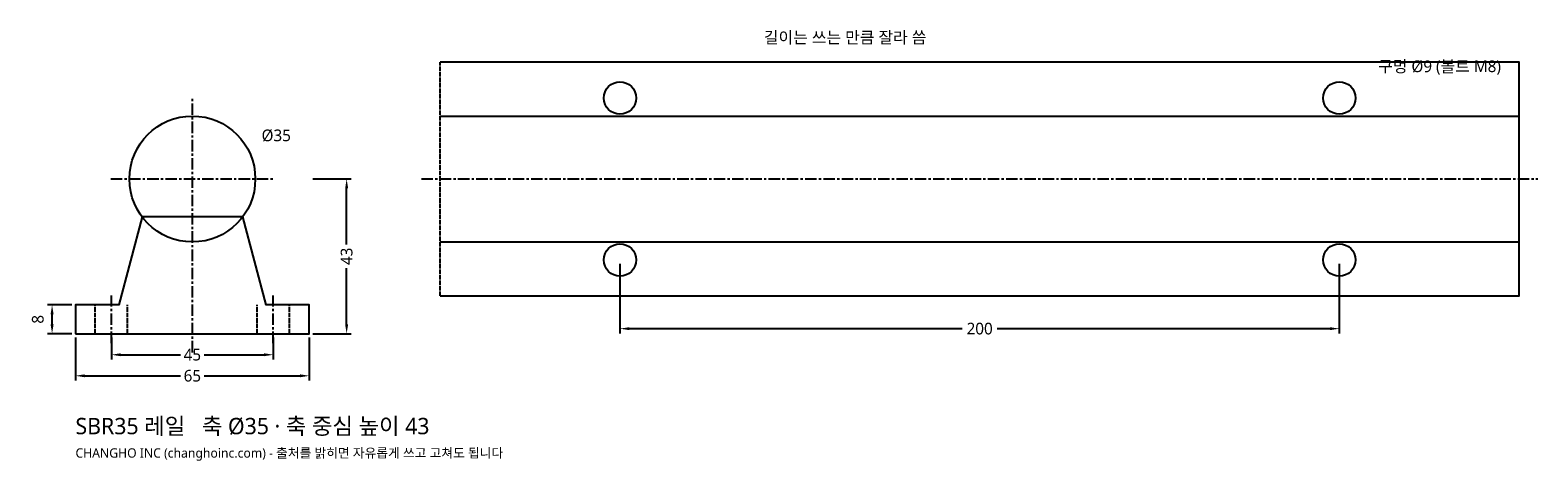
# Model space of a CAD drawing. Header units: millimetres. Extents: x -45 to 374, y -35 to 84.
import ezdxf

# ---------------------------------------------------------------- set-up
doc = ezdxf.new("R2010")
doc.units = ezdxf.units.MM
doc.linetypes.add('CENTER', pattern=[5.08, 3.175, -0.635, 0.635, -0.635])
doc.linetypes.add('DASHED', pattern=[1.524, 1.27, -0.254])
for name, color, linetype in [('문자', 7, 'CONTINUOUS'), ('숨은선', 3, 'DASHED'), ('외형선', 7, 'CONTINUOUS'), ('중심선', 1, 'CENTER'), ('치수', 4, 'CONTINUOUS')]:
    doc.layers.add(name, color=color, linetype=linetype)
doc.styles.add('CH_KOR', font='malgun.ttf')
doc.dimstyles.new('CH_DIM', dxfattribs={"dimtxt": 2.5, "dimasz": 2, "dimexe": 1, "dimexo": 0.8, "dimgap": 0.8, "dimtad": 1, "dimdec": 1, "dimdsep": 46, "dimtxsty": 'CH_KOR', "dimcen": 2.5, "dimclrd": 4, "dimclre": 4, "dimclrt": 4, "dimazin": 3, "dimtfac": 1, "dimtmove": 0, "dimatfit": 3})

# ---------------------------------------------------------------- blocks, each defined once
blk = doc.blocks.new('_CLOSEDFILLED')
at = {"color": 0, "linetype": 'BYBLOCK'}
blk.add_solid([(-1, 0.16), (0, 0), (-1, -0.16)], dxfattribs=at)
blk = doc.blocks.new('*D1')
at = {"color": 4}
for p, q in [((-32.5, -1.04), (-32.5, -13)), ((32.5, -1.04), (32.5, -13)), ((-29.9, -11.7), (-3.25, -11.7)), ((3.25, -11.7), (29.9, -11.7))]:
    blk.add_line(p, q, dxfattribs=at)
at = {"layer": 'Defpoints'}
for p in [(-32.5, 0), (32.5, 0), (-32.5, -11.7)]:
    blk.add_point(p, dxfattribs=at)
at = {"layer": '치수', "color": 4, "xscale": 2.6, "yscale": 2.6, "rotation": 180}
blk.add_blockref('_CLOSEDFILLED', (-32.5, -11.7), dxfattribs=at)
at = {"layer": '치수', "color": 4, "xscale": 2.6, "yscale": 2.6}
blk.add_blockref('_CLOSEDFILLED', (32.5, -11.7), dxfattribs=at)
at = {"layer": '치수', "color": 4, "insert": (0, -11.7), "char_height": 3.25, "attachment_point": 5, "style": 'CH_KOR'}
blk.add_mtext('65', dxfattribs=at)
blk = doc.blocks.new('*D2')
at = {"color": 4}
for p, q in [((-22.5, -1.04), (-22.5, -7.15)), ((22.5, -1.04), (22.5, -7.15)), ((-19.9, -5.85), (-3.25, -5.85)), ((3.25, -5.85), (19.9, -5.85))]:
    blk.add_line(p, q, dxfattribs=at)
at = {"layer": 'Defpoints'}
for p in [(-22.5, 0), (22.5, 0), (-22.5, -5.85)]:
    blk.add_point(p, dxfattribs=at)
at = {"layer": '치수', "color": 4, "xscale": 2.6, "yscale": 2.6, "rotation": 180}
blk.add_blockref('_CLOSEDFILLED', (-22.5, -5.85), dxfattribs=at)
at = {"layer": '치수', "color": 4, "xscale": 2.6, "yscale": 2.6}
blk.add_blockref('_CLOSEDFILLED', (22.5, -5.85), dxfattribs=at)
at = {"layer": '치수', "color": 4, "insert": (0, -5.85), "char_height": 3.25, "attachment_point": 5, "style": 'CH_KOR'}
blk.add_mtext('45', dxfattribs=at)
blk = doc.blocks.new('*D3')
at = {"color": 4}
for p, q in [((33.54, 43), (44.2, 43)), ((42.9, 24.75), (42.9, 40.4)), ((42.9, 2.6), (42.9, 18.25)), ((33.54, 0), (44.2, 0))]:
    blk.add_line(p, q, dxfattribs=at)
at = {"layer": 'Defpoints'}
for p in [(32.5, 43), (32.5, 0), (42.9, 0)]:
    blk.add_point(p, dxfattribs=at)
at = {"layer": '치수', "color": 4, "xscale": 2.6, "yscale": 2.6}
for p, rotation in [((42.9, 43), 90), ((42.9, 0), 270)]:
    blk.add_blockref('_CLOSEDFILLED', p, dxfattribs=dict(at, rotation=rotation))
at = {"layer": '치수', "color": 4, "insert": (42.9, 21.5), "char_height": 3.25, "attachment_point": 5, "rotation": 90, "style": 'CH_KOR'}
blk.add_mtext('43', dxfattribs=at)
blk = doc.blocks.new('*D4')
at = {"color": 4}
for p, q in [((-33.54, 8), (-40.3, 8)), ((-39, 2.6), (-39, 5.4)), ((-33.54, 0), (-40.3, 0))]:
    blk.add_line(p, q, dxfattribs=at)
at = {"layer": 'Defpoints'}
for p in [(-32.5, 8), (-39, 0), (-32.5, 0)]:
    blk.add_point(p, dxfattribs=at)
at = {"layer": '치수', "color": 4, "xscale": 2.6, "yscale": 2.6}
for p, rotation in [((-39, 8), 90), ((-39, 0), 270)]:
    blk.add_blockref('_CLOSEDFILLED', p, dxfattribs=dict(at, rotation=rotation))
at = {"layer": '치수', "color": 4, "insert": (-42.965, 4), "char_height": 3.25, "attachment_point": 5, "rotation": 90, "style": 'CH_KOR'}
blk.add_mtext('8', dxfattribs=at)
blk = doc.blocks.new('*D5')
at = {"color": 4}
for p, q in [((118.9, 19.46), (118.9, 0.1)), ((318.9, 19.46), (318.9, 0.1)), ((121.5, 1.4), (214.025, 1.4)), ((223.775, 1.4), (316.3, 1.4))]:
    blk.add_line(p, q, dxfattribs=at)
at = {"layer": 'Defpoints'}
for p in [(118.9, 20.5), (318.9, 20.5), (118.9, 1.4)]:
    blk.add_point(p, dxfattribs=at)
at = {"layer": '치수', "color": 4, "xscale": 2.6, "yscale": 2.6, "rotation": 180}
blk.add_blockref('_CLOSEDFILLED', (118.9, 1.4), dxfattribs=at)
at = {"layer": '치수', "color": 4, "xscale": 2.6, "yscale": 2.6}
blk.add_blockref('_CLOSEDFILLED', (318.9, 1.4), dxfattribs=at)
at = {"layer": '치수', "color": 4, "insert": (218.9, 1.4), "char_height": 3.25, "attachment_point": 5, "style": 'CH_KOR'}
blk.add_mtext('200', dxfattribs=at)

msp = doc.modelspace()

# ---------------------------------------------------------------- linework, layer by layer
at = {"layer": '숨은선'}
for p, q in [((68.9, 10.5), (68.9, 75.5)), ((368.9, 10.5), (368.9, 75.5)), ((-27, 0), (-27, 8)), ((-18, 0), (-18, 8)), ((18, 0), (18, 8)), ((27, 0), (27, 8))]:
    msp.add_line(p, q, dxfattribs=at)
at = {"layer": '외형선'}
for p, q in [((68.9, 60.5), (368.9, 60.5)), ((68.9, 25.5), (368.9, 25.5))]:
    msp.add_line(p, q, dxfattribs=at)
msp.add_lwpolyline([(68.9, 10.5), (368.9, 10.5), (368.9, 75.5), (68.9, 75.5)], dxfattribs=at)
msp.add_lwpolyline([(-32.5, 0), (32.5, 0), (32.5, 8), (20.48, 8), (14, 32.5), (-14, 32.5), (-20.48, 8), (-32.5, 8)], close=True, dxfattribs=at)
for centre, radius in [((118.9, 65.5), 4.5), ((318.9, 65.5), 4.5), ((0, 43), 17.5), ((118.9, 20.5), 4.5), ((318.9, 20.5), 4.5)]:
    msp.add_circle(centre, radius, dxfattribs=at)
at = {"layer": '중심선'}
for p, q in [((0, -5.2), (0, 65.7)), ((-22.7, 43), (22.7, 43)), ((63.7, 43), (374.1, 43)), ((-22.5, -2.6), (-22.5, 10.6)), ((22.5, -2.6), (22.5, 10.6))]:
    msp.add_line(p, q, dxfattribs=at)

# ---------------------------------------------------------------- texts
at = {"layer": '문자', "style": 'CH_KOR'}
for s, height, p in [('길이는 쓰는 만큼 잘라 씀', 3.25, (158.9, 80.7)), ('구멍 Ø9 (볼트 M8)', 3.25, (329.7, 72.7)), ('Ø35', 3.25, (19.25, 53.5)), ('SBR35 레일   축 Ø35 · 축 중심 높이 43', 4.55, (-32.5, -27.95)), ('CHANGHO INC (changhoinc.com) - 출처를 밝히면 자유롭게 쓰고 고쳐도 됩니다', 2.6, (-32.5, -34.45))]:
    msp.add_text(s, height=height, dxfattribs=at).set_placement(p)

# ---------------------------------------------------------------- dimensions: what is measured, and where the dimension line sits
at = {"layer": '치수'}
for base, p1, p2, picture, middle in [((42.9, 0), (32.5, 0), (32.5, 43), '*D3', (42.9, 21.5)), ((-39, 0), (-32.5, 0), (-32.5, 8), '*D4', (-42.97, 4))]:
    dim = msp.add_linear_dim(base=base, p1=p1, p2=p2, angle=90, dimstyle='CH_DIM', override={"dimscale": 1.3}, dxfattribs=at)
    dim.commit()
    dim.dimension.update_dxf_attribs({"geometry": picture, "text_midpoint": middle})
for base, p1, p2, picture, middle in [((118.9, 1.4), (118.9, 20.5), (318.9, 20.5), '*D5', (218.9, 1.4)), ((-32.5, -11.7), (-32.5, 0), (32.5, 0), '*D1', (0, -11.7)), ((-22.5, -5.85), (-22.5, 0), (22.5, 0), '*D2', (0, -5.85))]:
    dim = msp.add_linear_dim(base=base, p1=p1, p2=p2, dimstyle='CH_DIM', override={"dimscale": 1.3}, dxfattribs=at)
    dim.commit()
    dim.dimension.update_dxf_attribs({"geometry": picture, "text_midpoint": middle})

doc.saveas('drawing.dxf')
